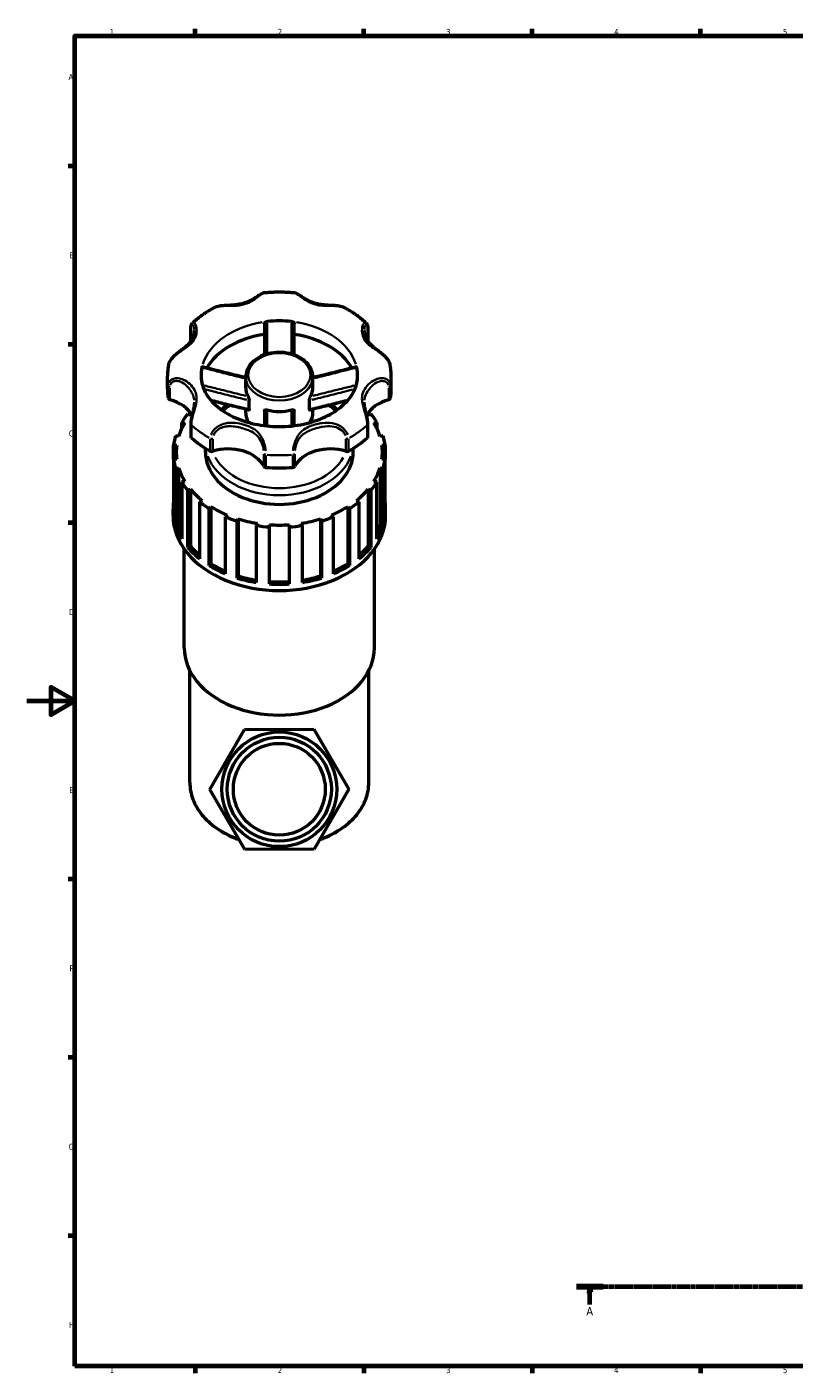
# Model space of a CAD drawing. Header units: millimetres. Extents: x 0 to 908, y 0 to 1069.
# Tile 1 of 6: x 0 to 319, y 17 to 578. Entities that reach past the tile are written whole.
import ezdxf

# ---------------------------------------------------------------- set-up
doc = ezdxf.new("R2010")
doc.units = ezdxf.units.MM
doc.linetypes.add('CHAIN', pattern=[0.7087, 0.4724, -0.0591, 0.1181, -0.0591])
for name, color, linetype, lineweight in [('Border (ISO)', 7, 'Continuous', 70), ('Section Line (ISO)', 7, 'CHAIN', 70), ('Visible (ISO)', 7, 'Continuous', 50), ('Visible Narrow (ISO)', 7, 'Continuous', 35)]:
    doc.layers.add(name, color=color, linetype=linetype, lineweight=lineweight)
doc.styles.add('Label Text (ISO)', font='tahoma.ttf')
doc.styles.add('Note Text (ISO)', font='tahoma.ttf')

# ---------------------------------------------------------------- blocks, each defined once
blk = doc.blocks.new('Borders Default Border')
at = {"layer": 'Border (ISO)'}
for p, q in [((70.08, 574), (70.08, 576.9)), ((140.17, 574), (140.17, 576.9)), ((210.25, 574), (210.25, 576.9)), ((280.33, 574), (280.33, 576.9)), ((20, 519.75), (17.1, 519.75)), ((20, 445.5), (17.1, 445.5)), ((20, 371.25), (17.1, 371.25)), ((20, 222.75), (17.1, 222.75)), ((20, 148.5), (17.1, 148.5)), ((20, 74.25), (17.1, 74.25)), ((70.08, 20), (70.08, 17.1)), ((140.17, 20), (140.17, 17.1)), ((210.25, 20), (210.25, 17.1)), ((280.33, 20), (280.33, 17.1))]:
    blk.add_line(p, q, dxfattribs=at)
at = {"layer": 'Border (ISO)', "flags": 128}
for points in [[(20, 20), (20, 574), (821, 574), (821, 20), (20, 20)], [(0, 297), (20, 297), (10, 302.77), (10, 291.23), (20, 297)]]:
    blk.add_lwpolyline(points, dxfattribs=at)
at = {"layer": 'Border (ISO)', "color": 232, "true_color": 0xca0064, "char_height": 2.5, "attachment_point": 7, "style": 'Note Text (ISO)'}
for s, insert in [('1', (34.48, 574.4)), ('2', (104.37, 574.4)), ('3', (174.43, 574.35)), ('4', (244.42, 574.4)), ('5', (314.64, 574.35)), ('A', (17.29, 555.62)), ('B', (17.59, 481.37)), ('C', (17.43, 407.08)), ('D', (17.43, 332.88)), ('E', (17.64, 258.63)), ('F', (17.7, 184.38)), ('G', (17.31, 110.08)), ('H', (17.44, 35.88)), ('1', (34.48, 17.1)), ('2', (104.37, 17.1)), ('3', (174.43, 17.05)), ('4', (244.42, 17.1)), ('5', (314.64, 17.05))]:
    blk.add_mtext(s, dxfattribs=dict(at, insert=insert))
blk = doc.blocks.new('2dTransSection0')
at = {"layer": 'Section Line (ISO)', "linetype": 'CHAIN'}
blk.add_line((228.8, 53.13), (790.59, 53.13), dxfattribs=at)
at = {"layer": 'Section Line (ISO)', "linetype": 'Continuous', "lineweight": 140}
blk.add_line((228.8, 53.13), (239.89, 53.13), dxfattribs=at)
at = {"layer": 'Section Line (ISO)', "linetype": 'Continuous'}
for p, q in [((234.34, 53.13), (233.84, 50.63)), ((233.84, 50.63), (234.84, 50.63)), ((234.34, 50.63), (234.34, 53.13)), ((234.84, 50.63), (234.34, 53.13)), ((234.34, 45.67), (234.34, 50.63))]:
    blk.add_line(p, q, dxfattribs=at)
at = {"layer": 'Section Line (ISO)', "linetype": 'Continuous', "flags": 128}
blk.add_lwpolyline([(234.84, 50.63), (234.34, 53.13), (233.84, 50.63), (234.84, 50.63)], dxfattribs=at)
at = {"layer": 'Section Line (ISO)'}
blk.add_solid([(234.84, 50.63), (234.34, 53.13), (233.84, 50.63), (234.84, 50.63)], dxfattribs=at)
at = {"layer": 'Section Line (ISO)', "insert": (232.85, 41.13), "char_height": 3.5, "attachment_point": 7, "style": 'Label Text (ISO)'}
blk.add_mtext('A', dxfattribs=at)

msp = doc.modelspace()

# ---------------------------------------------------------------- linework, layer by layer
at = {"layer": 'Visible (ISO)'}
for p, q in [((68.203, 446.872), (68.203, 452.141)), ((141.92, 452.141), (141.92, 446.872)), ((58.486, 426.99), (58.486, 432.259)), ((91.089, 427.465), (91.089, 432.002)), ((119.034, 427.465), (119.034, 432.002)), ((151.636, 426.99), (151.636, 432.259)), ((92.545, 418.473), (92.545, 422.184)), ((117.578, 418.473), (117.578, 422.184)), ((68.068, 416.016), (66.989, 416.571)), ((91.089, 416.926), (91.089, 418.489)), ((119.034, 416.926), (119.034, 418.489)), ((143.134, 416.571), (142.055, 416.016)), ((64.445, 413.04), (65.713, 412.748)), ((64.445, 410.435), (64.445, 413.04)), ((68.203, 412.377), (68.203, 407.108)), ((141.92, 407.108), (141.92, 412.377)), ((144.41, 412.748), (145.678, 413.04)), ((145.678, 413.04), (145.678, 410.435)), ((63.154, 407.18), (61.886, 407.471)), ((148.237, 407.471), (146.969, 407.18)), ((61.009, 403.557), (62.343, 403.557)), ((61.009, 397.702), (61.009, 403.557)), ((62.143, 400.63), (62.143, 397.702)), ((74.322, 400.63), (74.322, 402.248)), ((135.801, 400.63), (135.801, 402.248)), ((147.78, 403.557), (149.114, 403.557)), ((147.98, 400.63), (147.98, 397.702)), ((149.114, 403.557), (149.114, 397.702)), ((62.343, 397.702), (61.009, 397.702)), ((61.009, 397.702), (61.009, 373.99)), ((61.886, 393.788), (63.154, 394.079)), ((61.886, 370.076), (61.886, 393.788)), ((63.154, 394.079), (63.154, 370.367)), ((146.969, 394.079), (146.969, 370.367)), ((146.969, 394.079), (148.237, 393.788)), ((149.114, 397.702), (147.78, 397.702)), ((148.237, 393.788), (148.237, 370.076)), ((149.114, 373.99), (149.114, 397.702)), ((65.713, 388.511), (64.445, 388.22)), ((64.445, 388.22), (64.445, 364.508)), ((145.678, 388.22), (144.41, 388.511)), ((145.678, 364.508), (145.678, 388.22)), ((66.989, 384.689), (68.068, 385.243)), ((66.989, 360.977), (66.989, 384.689)), ((68.068, 385.243), (68.068, 361.531)), ((142.055, 385.243), (142.055, 361.531)), ((142.055, 385.243), (143.134, 384.689)), ((143.134, 384.689), (143.134, 360.977)), ((60.815, 374.283), (60.815, 376.918)), ((72.935, 380.506), (71.856, 379.952)), ((71.856, 379.952), (71.856, 356.24)), ((75.819, 377.15), (76.603, 377.913)), ((75.819, 353.438), (75.819, 377.15)), ((76.603, 377.913), (76.603, 354.2)), ((133.52, 377.913), (133.52, 354.2)), ((133.52, 377.913), (134.304, 377.15)), ((134.304, 377.15), (134.304, 353.438)), ((138.267, 379.952), (137.188, 380.506)), ((138.267, 356.24), (138.267, 379.952)), ((149.308, 374.283), (149.308, 376.918)), ((61.886, 370.076), (63.154, 370.367)), ((83.301, 374.471), (82.518, 373.708)), ((82.518, 373.708), (82.518, 349.996)), ((87.511, 371.909), (87.923, 372.806)), ((87.511, 348.197), (87.511, 371.909)), ((87.923, 372.806), (87.923, 349.094)), ((95.798, 370.997), (95.386, 370.1)), ((95.386, 370.1), (95.386, 346.388)), ((100.921, 369.48), (100.921, 370.423)), ((109.201, 370.423), (109.201, 369.48)), ((114.737, 370.1), (114.325, 370.997)), ((114.737, 346.388), (114.737, 370.1)), ((122.2, 372.806), (122.2, 349.094)), ((122.2, 372.806), (122.612, 371.909)), ((122.612, 371.909), (122.612, 348.197)), ((127.605, 373.708), (126.821, 374.471)), ((127.605, 349.996), (127.605, 373.708)), ((146.969, 370.367), (148.237, 370.076)), ((100.921, 345.768), (100.921, 369.48)), ((109.201, 369.48), (109.201, 345.768)), ((65.473, 319.119), (65.473, 360.31)), ((66.989, 360.977), (68.068, 361.531)), ((142.055, 361.531), (143.134, 360.977)), ((144.65, 319.119), (144.65, 360.31)), ((75.819, 353.438), (76.603, 354.2)), ((133.52, 354.2), (134.304, 353.438)), ((87.511, 348.197), (87.923, 349.094)), ((122.2, 349.094), (122.612, 348.197)), ((67.801, 263.041), (67.801, 309.66)), ((142.321, 263.041), (142.321, 309.66)), ((76.194, 260.132), (90.535, 285.185)), ((90.535, 285.185), (119.402, 285.293)), ((119.402, 285.293), (133.929, 260.346)), ((90.721, 235.185), (76.194, 260.132)), ((133.929, 260.346), (119.588, 235.293)), ((119.588, 235.293), (90.721, 235.185))]:
    msp.add_line(p, q, dxfattribs=at)
for radius in [23.901, 21.651, 19.121]:
    msp.add_circle((105.061, 260.239), radius, dxfattribs=at)
for centre, major_axis, start_param, end_param in [((105.061, 432.259), (-32.603, 0), 4.5547112, 4.8700668), ((105.061, 426.99), (-32.602, 0), 4.9040362, 5.8957875), ((105.061, 426.99), (32.602, 0), 0.3873978, 1.3791491), ((69.238, 446.872), (-1.035, 0), 0, 0.0705857), ((140.885, 446.872), (1.035, 0), 6.2125201, 6.2831853), ((105.061, 432.259), (-32.603, 0), 6.1255075, 6.2831853), ((105.061, 432.259), (32.602, 0), 0, 0.1576778), ((105.061, 426.99), (-46.575, 0), 0, 0.1199383), ((105.061, 427.465), (-13.973, 0), 0, 0.3695748), ((105.061, 427.465), (13.972, 0), 5.9136105, 6.2831853), ((105.061, 426.99), (46.575, 0), 6.163247, 6.2831853), ((59.849, 423.137), (-1.035, 0), 0.1199383, 1.2086624), ((53.882, 412), (15.808, 0), 0.3543387, 1.2086624), ((156.241, 412), (-15.808, 0), 5.0745229, 5.9288438), ((150.274, 423.137), (1.035, 0), 5.0745229, 6.163247), ((105.061, 400.63), (-44.246, 0), 5.7485711, 5.8753217), ((105.061, 400.63), (-42.919, 0), 5.7362037, 5.7514781), ((105.061, 416.926), (-13.972, 0), 0, 0.4091136), ((105.061, 427.465), (13.972, 0), 4.3428142, 5.0819638), ((105.061, 416.926), (13.972, 0), 5.8740717, 6.2831853), ((105.061, 400.63), (-42.919, 0), 3.6732999, 3.6885743), ((105.061, 400.63), (-44.246, 0), 3.5494562, 3.6762069), ((105.061, 400.63), (-42.919, 0), 5.8724147, 6.0656373), ((105.061, 400.63), (42.919, 0), 0.217548, 0.4107706), ((105.061, 400.63), (-44.246, 0), 6.0627304, 6.189481), ((69.238, 407.108), (-1.035, 0), 0, 0.6654598), ((105.061, 426.99), (46.575, 0), 3.8070525, 4.0469291), ((105.061, 426.99), (46.575, 0), 5.3778488, 5.6177255), ((140.885, 407.108), (1.035, 0), 5.6177255, 6.2831853), ((105.061, 400.63), (44.246, 0), 0.0937043, 0.2204549), ((105.061, 400.63), (-42.919, 0), 6.186574, 6.3797966), ((105.061, 400.63), (-30.74, 0), 0, 3.1415927), ((76.944, 401.659), (1.035, 0), 4.0469291, 5.1356532), ((83.862, 390.8), (15.808, 0), 0.3621339, 1.9940606), ((126.261, 390.8), (-15.808, 0), 4.2891247, 5.9210514), ((133.179, 401.659), (1.035, 0), 4.2891247, 5.3778488), ((105.061, 400.63), (42.919, 0), 6.186574, 6.3797966), ((105.061, 400.63), (-44.246, 0), 0.0937043, 0.2204549), ((105.061, 400.63), (-42.919, 0), 0.217548, 0.4107706), ((99.612, 395.02), (-1.035, 0), 0.3621339, 1.450858), ((105.061, 426.99), (46.575, 0), 4.5924507, 4.8323273), ((110.51, 395.02), (1.035, 0), 4.8323273, 5.9210514), ((105.061, 400.63), (42.919, 0), 5.8724147, 6.0656373), ((105.061, 400.63), (44.246, 0), 6.0627304, 6.189481), ((105.061, 400.63), (44.246, 0), 3.5494562, 3.6762069), ((105.061, 400.63), (44.246, 0), 5.7485711, 5.8753217), ((105.061, 400.63), (42.919, 0), 3.6732999, 3.8665225), ((105.061, 400.63), (42.919, 0), 5.5582555, 5.7514781), ((105.061, 376.918), (-44.246, 0), 6.189481, 6.3768896), ((105.061, 400.63), (44.246, 0), 3.8636155, 3.9903661), ((105.061, 400.63), (42.919, 0), 3.9874591, 4.1806818), ((105.061, 400.63), (42.919, 0), 5.2440962, 5.4373188), ((105.061, 400.63), (44.246, 0), 5.4344118, 5.5611625), ((105.061, 376.918), (44.246, 0), 6.189481, 6.3768896), ((105.061, 374.283), (-44.246, 0), 0, 3.1415927), ((105.061, 376.918), (-44.246, 0), 0.2204549, 0.4078636), ((105.061, 376.918), (-42.919, 0), 0.217548, 0.3290147), ((105.061, 400.63), (44.246, 0), 4.1777748, 4.3045254), ((105.061, 400.63), (42.919, 0), 4.3016184, 4.494841), ((105.061, 400.63), (44.246, 0), 4.491934, 4.6186847), ((105.061, 400.63), (42.919, 0), 4.6157777, 4.8090003), ((105.061, 400.63), (44.246, 0), 4.8060933, 4.9328439), ((105.061, 400.63), (42.919, 0), 4.9299369, 5.1231596), ((105.061, 400.63), (44.246, 0), 5.1202526, 5.2470032), ((105.061, 376.918), (42.919, 0), 5.9541706, 6.0656373), ((105.061, 376.918), (44.246, 0), 5.8753217, 6.0627304), ((105.061, 376.918), (-44.246, 0), 0.5346142, 0.7220229), ((105.061, 376.918), (42.919, 0), 3.6732999, 3.8277587), ((105.061, 376.918), (42.919, 0), 5.5970192, 5.7514781), ((105.061, 376.918), (-44.246, 0), 2.4195698, 2.6069784), ((105.061, 376.918), (-44.246, 0), 0.8487735, 1.0361821), ((105.061, 376.918), (42.919, 0), 3.9874591, 4.15936), ((105.061, 376.918), (42.919, 0), 5.265418, 5.4373188), ((105.061, 376.918), (-44.246, 0), 2.1054105, 2.2928192), ((105.061, 376.918), (-44.246, 0), 1.1629327, 1.3503414), ((105.061, 376.918), (42.919, 0), 4.3016184, 4.4849977), ((105.061, 376.918), (42.919, 0), 4.9397802, 5.1231596), ((105.061, 376.918), (-44.246, 0), 1.7912513, 1.9786599), ((105.061, 376.918), (42.919, 0), 4.6157777, 4.8090003), ((105.061, 376.918), (-44.246, 0), 1.477092, 1.6645006), ((105.061, 319.119), (-39.589, 0), 0, 3.1415927)]:
    msp.add_ellipse(centre, major_axis=major_axis, ratio=0.7071068, start_param=start_param, end_param=end_param, dxfattribs=at)
for points, knots in [([(98.678, 466.914), (98.366, 466.882), (98.106, 466.789), (97.527, 466.535), (97.211, 466.351), (96.533, 465.932), (96.172, 465.694), (95.369, 465.17), (94.923, 464.883), (93.879, 464.251), (93.271, 463.91), (91.981, 463.283), (91.297, 462.998), (89.881, 462.526), (89.15, 462.338), (87.642, 462.052), (86.866, 461.955), (85.278, 461.817), (84.465, 461.778), (82.999, 461.707), (82.349, 461.676), (81.199, 461.585), (80.697, 461.532), (79.79, 461.386), (79.381, 461.301), (78.593, 461.068), (78.213, 460.922), (77.857, 460.731)], [0.4807483, 0.4807483, 0.4807483, 0.4807483, 0.605662, 0.605662, 0.7706886, 0.7706886, 0.9425204, 0.9425204, 1.1348062, 1.1348062, 1.3743604, 1.3743604, 1.6231805, 1.6231805, 1.8720006, 1.8720006, 2.1208208, 2.1208208, 2.368393, 2.368393, 2.5619029, 2.5619029, 2.7130035, 2.7130035, 2.8409764, 2.8409764, 2.9689494, 2.9689494, 2.9689494, 2.9689494]), ([(111.445, 466.914), (110.599, 467), (109.75, 467.07), (108.048, 467.174), (107.195, 467.209), (105.488, 467.243), (104.634, 467.243), (102.928, 467.209), (102.075, 467.174), (100.373, 467.07), (99.524, 467), (98.678, 466.914)], [4.56861268, 4.56861268, 4.56861268, 4.56861268, 4.6261232, 4.6261232, 4.68363372, 4.68363372, 4.74114424, 4.74114424, 4.79865476, 4.79865476, 4.85616528, 4.85616528, 4.85616528, 4.85616528]), ([(132.266, 460.731), (131.741, 461.012), (131.164, 461.198), (129.8, 461.5), (128.998, 461.584), (127.674, 461.68), (127.153, 461.706), (126.005, 461.761), (125.379, 461.79), (124.002, 461.883), (123.257, 461.953), (121.761, 462.173), (121.014, 462.328), (119.565, 462.733), (118.864, 462.985), (117.513, 463.572), (116.862, 463.907), (115.621, 464.617), (115.03, 464.992), (114.035, 465.638), (113.62, 465.914), (112.935, 466.336), (112.659, 466.496), (112.092, 466.763), (111.803, 466.877), (111.445, 466.914)], [0.4104404, 0.4104404, 0.4104404, 0.4104404, 0.5992036, 0.5992036, 0.8400848, 0.8400848, 0.99536, 0.99536, 1.1850271, 1.1850271, 1.4198293, 1.4198293, 1.6686496, 1.6686496, 1.9174699, 1.9174699, 2.1662902, 2.1662902, 2.4151104, 2.4151104, 2.612081, 2.612081, 2.7553622, 2.7553622, 2.8986433, 2.8986433, 2.8986433, 2.8986433]), ([(77.857, 460.731), (77.198, 460.378), (76.551, 460.012), (75.279, 459.252), (74.655, 458.858), (73.434, 458.044), (72.836, 457.624), (71.667, 456.758), (71.097, 456.312), (69.986, 455.394), (69.445, 454.923), (68.92, 454.439)], [5.36070173, 5.36070173, 5.36070173, 5.36070173, 5.41429543, 5.41429543, 5.46788914, 5.46788914, 5.52148284, 5.52148284, 5.57507654, 5.57507654, 5.62867024, 5.62867024, 5.62867024, 5.62867024]), ([(141.203, 454.439), (140.678, 454.923), (140.137, 455.394), (139.026, 456.312), (138.455, 456.758), (137.287, 457.624), (136.689, 458.044), (135.467, 458.858), (134.844, 459.252), (133.572, 460.012), (132.924, 460.378), (132.266, 460.731)], [3.79610772, 3.79610772, 3.79610772, 3.79610772, 3.84970142, 3.84970142, 3.90329512, 3.90329512, 3.95688882, 3.95688882, 4.01048253, 4.01048253, 4.06407623, 4.06407623, 4.06407623, 4.06407623]), ([(68.203, 452.141), (68.203, 452.322), (68.21, 452.497), (68.237, 452.834), (68.259, 452.996), (68.318, 453.309), (68.356, 453.46), (68.456, 453.753), (68.518, 453.895), (68.681, 454.174), (68.782, 454.312), (68.92, 454.439)], [0, 0, 0, 0, 0.06609124, 0.06609124, 0.13218247, 0.13218247, 0.19827371, 0.19827371, 0.26436494, 0.26436494, 0.33045618, 0.33045618, 0.33045618, 0.33045618]), ([(98.851, 454.065), (98.851, 454.172), (98.88, 454.282), (98.993, 454.499), (99.078, 454.605), (99.288, 454.787), (99.41, 454.864), (99.608, 454.948), (99.674, 454.971), (99.807, 455.006), (99.874, 455.019), (99.942, 455.027)], [0, 0, 0, 0, 0.04519458, 0.04519458, 0.09221496, 0.09221496, 0.13704667, 0.13704667, 0.1579098, 0.1579098, 0.17847194, 0.17847194, 0.17847194, 0.17847194]), ([(110.181, 455.027), (110.309, 455.012), (110.435, 454.979), (110.683, 454.879), (110.801, 454.809), (111.012, 454.639), (111.101, 454.538), (111.199, 454.371), (111.226, 454.309), (111.262, 454.187), (111.271, 454.125), (111.271, 454.065)], [0, 0, 0, 0, 0.03889909, 0.03889909, 0.08120234, 0.08120234, 0.12704577, 0.12704577, 0.15270841, 0.15270841, 0.1781539, 0.1781539, 0.1781539, 0.1781539]), ([(141.203, 454.439), (141.34, 454.312), (141.442, 454.174), (141.605, 453.895), (141.667, 453.753), (141.767, 453.46), (141.805, 453.309), (141.864, 452.996), (141.885, 452.834), (141.913, 452.497), (141.92, 452.322), (141.92, 452.141)], [3.04890407, 3.04890407, 3.04890407, 3.04890407, 3.11499746, 3.11499746, 3.18109084, 3.18109084, 3.24718423, 3.24718423, 3.31327762, 3.31327762, 3.37937101, 3.37937101, 3.37937101, 3.37937101]), ([(69.689, 451.423), (69.689, 451.079), (69.661, 450.706), (69.529, 449.849), (69.41, 449.36), (69.084, 448.404), (68.876, 447.938), (68.375, 447.046), (68.082, 446.621), (67.407, 445.801), (67.024, 445.405), (66.163, 444.619), (65.684, 444.227), (64.749, 443.503), (64.311, 443.175), (63.49, 442.555), (63.115, 442.268), (62.415, 441.709), (62.091, 441.441), (61.202, 440.652), (60.649, 440.101), (59.752, 438.962), (59.394, 438.383), (59.025, 437.457), (58.93, 437.13), (58.873, 436.801)], [1.02803, 1.02803, 1.02803, 1.02803, 1.2108726, 1.2108726, 1.4388868, 1.4388868, 1.666901, 1.666901, 1.8949151, 1.8949151, 2.1229293, 2.1229293, 2.3509435, 2.3509435, 2.5296895, 2.5296895, 2.6717316, 2.6717316, 2.7922844, 2.7922844, 3.0093439, 3.0093439, 3.2055753, 3.2055753, 3.3081716, 3.3081716, 3.3081716, 3.3081716]), ([(98.851, 454.065), (98.851, 451.91), (98.851, 449.756), (98.851, 445.568), (98.851, 443.534), (98.851, 441.504), (98.851, 441.38), (98.851, 441.256), (98.851, 441.132)], [0.5832914, 0.5832914, 0.5832914, 0.5832914, 1.2980666, 1.2980666, 1.9737632, 1.9737632, 1.9737632, 2.0150329, 2.0150329, 2.0150329, 2.0150329]), ([(111.271, 441.132), (111.271, 441.239), (111.271, 441.347), (111.271, 441.454), (111.271, 443.397), (111.271, 445.342), (111.271, 449.546), (111.271, 451.805), (111.271, 454.065)], [1.1784357, 1.1784357, 1.1784357, 1.1784357, 1.2142034, 1.2142034, 1.2142034, 1.8606816, 1.8606816, 2.6101771, 2.6101771, 2.6101771, 2.6101771]), ([(151.25, 436.801), (151.158, 437.333), (150.967, 437.855), (150.407, 438.911), (150.021, 439.44), (149.118, 440.463), (148.596, 440.953), (147.472, 441.913), (146.869, 442.375), (145.573, 443.356), (144.898, 443.858), (143.87, 444.701), (143.478, 445.046), (142.724, 445.793), (142.372, 446.195), (141.754, 447.036), (141.489, 447.475), (141.044, 448.391), (140.865, 448.869), (140.532, 450.063), (140.433, 450.789), (140.433, 451.423)], [0.0711982, 0.0711982, 0.0711982, 0.0711982, 0.2367817, 0.2367817, 0.4231843, 0.4231843, 0.6228828, 0.6228828, 0.8459206, 0.8459206, 1.1286639, 1.1286639, 1.3305881, 1.3305881, 1.5586013, 1.5586013, 1.7866146, 1.7866146, 2.0146279, 2.0146279, 2.351331, 2.351331, 2.351331, 2.351331]), ([(119.034, 432.002), (119.034, 433.059), (118.807, 434.114), (117.929, 436.131), (117.267, 437.088), (115.558, 438.83), (114.496, 439.606), (112.084, 440.884), (110.728, 441.38), (107.872, 442.038), (106.371, 442.199), (103.376, 442.17), (101.882, 441.98), (99.046, 441.265), (97.705, 440.74), (95.316, 439.398), (94.266, 438.582), (92.589, 436.74), (91.953, 435.718), (91.249, 433.781), (91.089, 432.892), (91.089, 432.002)], [3.1415927, 3.1415927, 3.1415927, 3.1415927, 3.4403399, 3.4403399, 3.7479363, 3.7479363, 4.0695447, 4.0695447, 4.3973955, 4.3973955, 4.7261564, 4.7261564, 5.0548344, 5.0548344, 5.3835937, 5.3835937, 5.7111988, 5.7111988, 6.0315824, 6.0315824, 6.2831853, 6.2831853, 6.2831853, 6.2831853]), ([(58.873, 436.801), (58.822, 436.501), (58.776, 436.2), (58.693, 435.596), (58.657, 435.294), (58.595, 434.689), (58.569, 434.386), (58.528, 433.779), (58.512, 433.475), (58.492, 432.867), (58.486, 432.563), (58.486, 432.259)], [6.16275659, 6.16275659, 6.16275659, 6.16275659, 6.18684233, 6.18684233, 6.21092807, 6.21092807, 6.23501382, 6.23501382, 6.25909956, 6.25909956, 6.28318531, 6.28318531, 6.28318531, 6.28318531]), ([(72.459, 432.259), (72.459, 429.744), (73.181, 427.194), (76.053, 422.604), (77.897, 420.587), (82.443, 417.124), (85.044, 415.648), (90.84, 413.292), (94.023, 412.405), (100.679, 411.328), (104.151, 411.14), (111.008, 411.493), (114.392, 412.035), (120.701, 413.769), (123.625, 414.959), (128.727, 417.805), (130.903, 419.459), (134.4, 423.032), (135.686, 424.948), (137.295, 428.665), (137.664, 430.466), (137.664, 432.259)], [6.2831853, 6.2831853, 6.2831853, 6.2831853, 6.6997037, 6.6997037, 7.0314692, 7.0314692, 7.3322357, 7.3322357, 7.629027, 7.629027, 7.9266706, 7.9266706, 8.2246723, 8.2246723, 8.52179, 8.52179, 8.8192478, 8.8192478, 9.1278119, 9.1278119, 9.424778, 9.424778, 9.424778, 9.424778]), ([(72.863, 435.879), (72.884, 435.97), (72.905, 436.041), (72.947, 436.146), (72.968, 436.174), (72.989, 436.177), (72.992, 436.177), (72.994, 436.177)], [0, 0, 0, 0, 0.038898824, 0.038898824, 0.08120169, 0.08120169, 0.087404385, 0.087404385, 0.087404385, 0.087404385]), ([(91.089, 431.648), (90.226, 431.857), (89.364, 432.068), (87.208, 432.598), (85.915, 432.919), (83.328, 433.565), (82.036, 433.889), (79.452, 434.54), (78.16, 434.867), (75.577, 435.521), (74.285, 435.848), (72.994, 436.177)], [0.2885555, 0.2885555, 0.2885555, 0.2885555, 0.5625541, 0.5625541, 0.974225, 0.974225, 1.3858959, 1.3858959, 1.7975668, 1.7975668, 2.2092377, 2.2092377, 2.2092377, 2.2092377]), ([(137.128, 436.177), (135.837, 435.848), (134.546, 435.521), (131.963, 434.867), (130.671, 434.54), (128.087, 433.889), (126.794, 433.565), (124.208, 432.919), (122.914, 432.598), (120.758, 432.068), (119.896, 431.857), (119.034, 431.648)], [0.139795, 0.139795, 0.139795, 0.139795, 0.5514659, 0.5514659, 0.9631369, 0.9631369, 1.3748078, 1.3748078, 1.7864788, 1.7864788, 2.0604773, 2.0604773, 2.0604773, 2.0604773]), ([(137.128, 436.177), (137.129, 436.177), (137.129, 436.177), (137.149, 436.18), (137.171, 436.155), (137.205, 436.075), (137.216, 436.044), (137.238, 435.97), (137.249, 435.927), (137.259, 435.879)], [0.090994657, 0.090994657, 0.090994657, 0.090994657, 0.092214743, 0.092214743, 0.137046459, 0.137046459, 0.157909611, 0.157909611, 0.178471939, 0.178471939, 0.178471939, 0.178471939]), ([(151.636, 432.259), (151.636, 432.563), (151.631, 432.867), (151.61, 433.475), (151.595, 433.779), (151.554, 434.386), (151.528, 434.689), (151.466, 435.294), (151.43, 435.596), (151.347, 436.2), (151.301, 436.501), (151.25, 436.801)], [3.14159265, 3.14159265, 3.14159265, 3.14159265, 3.1656784, 3.1656784, 3.18976414, 3.18976414, 3.21384989, 3.21384989, 3.23793563, 3.23793563, 3.26202137, 3.26202137, 3.26202137, 3.26202137]), ([(69.689, 421.442), (69.689, 420.982), (69.652, 420.488), (69.502, 419.409), (69.388, 418.824), (69.113, 417.588), (68.954, 416.938), (68.659, 415.674), (68.523, 415.064), (68.313, 413.878), (68.238, 413.303), (68.206, 412.638), (68.203, 412.506), (68.203, 412.377)], [2.351331, 2.351331, 2.351331, 2.351331, 2.556939, 2.556939, 2.762547, 2.762547, 2.9638317, 2.9638317, 3.1471749, 3.1471749, 3.3323036, 3.3323036, 3.379371, 3.379371, 3.379371, 3.379371]), ([(92.39, 418.178), (91.088, 418.487), (89.79, 418.802), (87.198, 419.438), (85.904, 419.759), (83.318, 420.403), (82.027, 420.727), (79.444, 421.377), (78.154, 421.703), (76.812, 422.043), (76.76, 422.056), (76.708, 422.069)], [0.1004788, 0.1004788, 0.1004788, 0.1004788, 0.5114435, 0.5114435, 0.9224082, 0.9224082, 1.3333729, 1.3333729, 1.7443376, 1.7443376, 1.7608963, 1.7608963, 1.7608963, 1.7608963]), ([(92.032, 423.896), (92.084, 423.801), (92.137, 423.688), (92.25, 423.421), (92.309, 423.263), (92.416, 422.933), (92.463, 422.759), (92.512, 422.519), (92.524, 422.444), (92.54, 422.306), (92.545, 422.242), (92.545, 422.184)], [0, 0, 0, 0, 0.04286007, 0.04286007, 0.09299754, 0.09299754, 0.14676667, 0.14676667, 0.17209893, 0.17209893, 0.19662858, 0.19662858, 0.19662858, 0.19662858]), ([(117.578, 422.184), (117.578, 422.282), (117.59, 422.396), (117.638, 422.664), (117.677, 422.821), (117.774, 423.148), (117.835, 423.32), (117.93, 423.559), (117.963, 423.635), (118.028, 423.775), (118.059, 423.839), (118.09, 423.896)], [0, 0, 0, 0, 0.04141148, 0.04141148, 0.09042054, 0.09042054, 0.144055, 0.144055, 0.17071806, 0.17071806, 0.19652292, 0.19652292, 0.19652292, 0.19652292]), ([(133.415, 422.069), (133.363, 422.056), (133.311, 422.043), (131.969, 421.703), (130.678, 421.377), (128.096, 420.727), (126.804, 420.403), (124.219, 419.759), (122.925, 419.438), (120.333, 418.802), (119.035, 418.487), (117.733, 418.178)], [0.5883667, 0.5883667, 0.5883667, 0.5883667, 0.6049254, 0.6049254, 1.0158901, 1.0158901, 1.4268548, 1.4268548, 1.8378195, 1.8378195, 2.2487842, 2.2487842, 2.2487842, 2.2487842]), ([(141.92, 412.377), (141.92, 412.93), (141.857, 413.542), (141.657, 414.777), (141.526, 415.396), (141.247, 416.612), (141.101, 417.209), (140.829, 418.386), (140.706, 418.961), (140.521, 420.058), (140.462, 420.576), (140.436, 421.187), (140.433, 421.316), (140.433, 421.442)], [0, 0, 0, 0, 0.2020723, 0.2020723, 0.388478, 0.388478, 0.5712724, 0.5712724, 0.7660111, 0.7660111, 0.9716171, 0.9716171, 1.0280299, 1.0280299, 1.0280299, 1.0280299]), ([(92.545, 418.473), (92.545, 418.383), (92.534, 418.309), (92.493, 418.209), (92.464, 418.181), (92.416, 418.174), (92.403, 418.174), (92.39, 418.178)], [0, 0, 0, 0, 0.038229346, 0.038229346, 0.073705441, 0.073705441, 0.08581905, 0.08581905, 0.08581905, 0.08581905]), ([(98.851, 417.725), (98.851, 417.822), (98.876, 417.911), (98.973, 418.076), (99.053, 418.149), (99.262, 418.26), (99.395, 418.295), (99.618, 418.308), (99.696, 418.306), (99.854, 418.289), (99.934, 418.274), (100.014, 418.252)], [0, 0, 0, 0, 0.04141228, 0.04141228, 0.09042225, 0.09042225, 0.14405655, 0.14405655, 0.17071913, 0.17071913, 0.19652291, 0.19652291, 0.19652291, 0.19652291]), ([(98.851, 417.725), (98.851, 417.31), (98.851, 416.9), (98.851, 415.92), (98.851, 415.354), (98.851, 414.789), (98.851, 413.856), (98.851, 412.929), (98.851, 411.887), (98.851, 411.768), (98.851, 411.649)], [0.543686, 0.543686, 0.543686, 0.543686, 0.823198, 0.823198, 1.2142034, 1.2142034, 1.2142034, 1.8606816, 1.8606816, 1.9439099, 1.9439099, 1.9439099, 1.9439099]), ([(110.109, 418.252), (110.242, 418.288), (110.373, 418.306), (110.64, 418.307), (110.772, 418.284), (111.005, 418.194), (111.105, 418.123), (111.204, 417.988), (111.229, 417.94), (111.263, 417.837), (111.271, 417.783), (111.271, 417.725)], [0, 0, 0, 0, 0.04286082, 0.04286082, 0.09299906, 0.09299906, 0.14676789, 0.14676789, 0.17209981, 0.17209981, 0.19662857, 0.19662857, 0.19662857, 0.19662857]), ([(111.271, 411.649), (111.271, 411.718), (111.271, 411.788), (111.271, 412.822), (111.271, 413.79), (111.271, 414.765), (111.271, 415.341), (111.271, 415.92), (111.271, 416.907), (111.271, 417.314), (111.271, 417.725)], [1.2495587, 1.2495587, 1.2495587, 1.2495587, 1.2980666, 1.2980666, 1.9737632, 1.9737632, 1.9737632, 2.3728714, 2.3728714, 2.6497828, 2.6497828, 2.6497828, 2.6497828]), ([(117.733, 418.178), (117.719, 418.174), (117.706, 418.174), (117.657, 418.182), (117.629, 418.21), (117.588, 418.311), (117.578, 418.384), (117.578, 418.473)], [0.067832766, 0.067832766, 0.067832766, 0.067832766, 0.08046726, 0.08046726, 0.116156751, 0.116156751, 0.153757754, 0.153757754, 0.153757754, 0.153757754]), ([(67.801, 263.041), (67.801, 260.693), (68.237, 258.345), (69.936, 253.83), (71.2, 251.662), (74.451, 247.649), (76.439, 245.804), (80.997, 242.549), (83.568, 241.138), (87.012, 239.71), (87.692, 239.448), (88.382, 239.202)], [0, 0, 0, 0, 0.2601416, 0.2601416, 0.5202832, 0.5202832, 0.7804248, 0.7804248, 1.0405664, 1.0405664, 1.103097, 1.103097, 1.103097, 1.103097]), ([(121.848, 239.24), (122.501, 239.475), (123.145, 239.724), (126.555, 241.138), (129.126, 242.549), (133.684, 245.804), (135.672, 247.649), (138.923, 251.662), (140.186, 253.83), (141.886, 258.345), (142.321, 260.693), (142.321, 263.041)], [2.0417193, 2.0417193, 2.0417193, 2.0417193, 2.1010262, 2.1010262, 2.3611678, 2.3611678, 2.6213094, 2.6213094, 2.881451, 2.881451, 3.1415927, 3.1415927, 3.1415927, 3.1415927])]:
    msp.add_open_spline(points, degree=3, knots=knots, dxfattribs=at)
for points in [[(83.464, 420.368), (82.559, 419.72), (81.708, 419.03), (80.916, 418.301)], [(129.206, 418.301), (128.415, 419.03), (127.564, 419.72), (126.659, 420.368)]]:
    msp.add_open_spline(points, degree=3, dxfattribs=at)
at = {"layer": 'Visible Narrow (ISO)'}
for p, q in [((68.294, 447.196), (68.294, 451.596)), ((141.828, 451.596), (141.828, 447.196)), ((58.821, 428.055), (58.821, 423.313)), ((59.482, 422.716), (59.482, 427.458)), ((150.641, 427.458), (150.641, 422.716)), ((151.302, 423.313), (151.302, 428.055)), ((68.424, 406.92), (68.424, 411.662)), ((141.699, 411.662), (141.699, 406.92)), ((76.305, 406.089), (76.305, 401.347)), ((77.369, 401.255), (77.369, 405.998)), ((132.754, 405.998), (132.754, 401.255)), ((133.818, 401.347), (133.818, 406.089)), ((98.645, 399.766), (98.645, 395.024)), ((99.489, 394.556), (99.489, 399.299)), ((110.634, 399.299), (110.634, 394.556)), ((111.478, 395.024), (111.478, 399.766))]:
    msp.add_line(p, q, dxfattribs=at)
for centre, major_axis, start_param, end_param in [((105.061, 432.259), (-32.602, 0), 4.9328388, 6.0627355), ((105.061, 432.259), (32.602, 0), 0.2204498, 1.3503465), ((69.238, 452.141), (-1.035, 0), 0.0211632, 0.402101), ((140.885, 452.141), (1.035, 0), 5.8810843, 6.2620221), ((105.061, 432.259), (-46.575, 0), 0.0059969, 0.1139414), ((105.061, 432.259), (46.575, 0), 6.1692439, 6.2771884), ((59.849, 428.406), (-1.035, 0), 0.1743745, 1.1542262), ((105.061, 432.002), (-13.972, 0), 0.1570796, 2.984513), ((150.274, 428.406), (1.035, 0), 5.1289591, 6.1088108), ((105.061, 405.899), (28.67, 0), 2.3739877, 2.5117654), ((105.061, 405.899), (28.67, 0), 0.6298272, 0.7676049), ((69.238, 412.377), (-1.035, 0), 0.033273, 0.6321868), ((105.061, 432.259), (46.575, 0), 3.8190463, 4.0349353), ((105.061, 432.259), (46.575, 0), 5.3898427, 5.6057316), ((140.885, 412.377), (1.035, 0), 5.6509985, 6.2499123), ((76.944, 406.928), (-1.035, 0), 0.9597727, 1.9396244), ((133.179, 406.928), (1.035, 0), 4.3435609, 5.3234126), ((105.061, 404.435), (-30.74, 0), 0.2522118, 2.8893809), ((105.061, 405.899), (28.67, 0), 3.5201227, 5.9046552), ((99.612, 400.289), (-1.035, 0), 0.4165701, 1.3964218), ((105.061, 432.259), (46.575, 0), 4.6044445, 4.8203335), ((110.51, 400.289), (1.035, 0), 4.8867635, 5.8666152), ((105.061, 263.041), (-37.26, 0), 0.0550243, 1.0454616), ((105.061, 263.041), (37.26, 0), 5.2406546, 6.2283153)]:
    msp.add_ellipse(centre, major_axis=major_axis, ratio=0.7071068, start_param=start_param, end_param=end_param, dxfattribs=at)
msp.add_ellipse((105.061, 432.734), major_axis=(-12.937, 0), ratio=0.7071068, dxfattribs=at)
for points, knots in [([(78.851, 461.121), (78.972, 461.156), (79.097, 461.188), (80.353, 461.471), (81.666, 461.506), (84.409, 461.525), (85.845, 461.507), (87.971, 461.689), (88.708, 461.793), (90.392, 462.162), (91.321, 462.472), (93.143, 463.297), (94.028, 463.825), (95.3, 464.691), (95.734, 465.01), (96.699, 465.735), (97.208, 466.131), (97.84, 466.555), (98.018, 466.664), (98.181, 466.747)], [-2.8445393, -2.8445393, -2.8445393, -2.8445393, -2.8024215, -2.8024215, -2.4297416, -2.4297416, -2.0182289, -2.0182289, -1.7917844, -1.7917844, -1.4848475, -1.4848475, -1.1538251, -1.1538251, -0.9685927, -0.9685927, -0.7152232, -0.7152232, -0.6051583, -0.6051583, -0.6051583, -0.6051583]), ([(111.941, 466.747), (112.453, 466.49), (113.109, 465.973), (114.751, 464.736), (115.774, 463.997), (117.507, 463.049), (118.152, 462.749), (119.733, 462.161), (120.691, 461.919), (122.76, 461.604), (123.877, 461.546), (125.659, 461.517), (126.306, 461.519), (127.84, 461.512), (128.73, 461.499), (130.174, 461.362), (130.75, 461.269), (131.273, 461.122)], [-2.7742332, -2.7742332, -2.7742332, -2.7742332, -2.4296388, -2.4296388, -2.0181579, -2.0181579, -1.7917297, -1.7917297, -1.4848349, -1.4848349, -1.1538182, -1.1538182, -0.9685931, -0.9685931, -0.7152234, -0.7152234, -0.5348505, -0.5348505, -0.5348505, -0.5348505]), ([(59.311, 438.089), (59.637, 438.734), (60.115, 439.37), (61.008, 440.302), (61.363, 440.628), (62.567, 441.645), (63.466, 442.269), (65.475, 443.625), (66.536, 444.316), (68.287, 445.753), (68.991, 446.505), (70.036, 448.194), (70.379, 449.131), (70.688, 450.95), (70.69, 451.825), (70.458, 453.147), (70.288, 453.643), (69.863, 454.336), (69.616, 454.55), (69.369, 454.589), (69.366, 454.59), (69.363, 454.59)], [-3.1592858, -3.1592858, -3.1592858, -3.1592858, -2.9352194, -2.9352194, -2.8064635, -2.8064635, -2.5138102, -2.5138102, -2.1095725, -2.1095725, -1.7137508, -1.7137508, -1.3204682, -1.3204682, -0.9691408, -0.9691408, -0.7155725, -0.7155725, -0.4821308, -0.4821308, -0.479342, -0.479342, -0.479342, -0.479342]), ([(99.979, 442.169), (99.97, 444.125), (99.963, 446.084), (99.951, 450.145), (99.947, 452.247), (99.943, 454.349)], [-1.9495103, -1.9495103, -1.9495103, -1.9495103, -1.2980666, -1.2980666, -0.6006306, -0.6006306, -0.6006306, -0.6006306]), ([(110.18, 454.349), (110.176, 452.142), (110.171, 449.936), (110.159, 445.875), (110.153, 444.02), (110.144, 442.169)], [-2.592838, -2.592838, -2.592838, -2.592838, -1.8606816, -1.8606816, -1.2439583, -1.2439583, -1.2439583, -1.2439583]), ([(140.759, 454.59), (140.661, 454.576), (140.562, 454.535), (140.165, 454.259), (139.897, 453.806), (139.478, 452.448), (139.406, 451.45), (139.645, 449.493), (139.944, 448.532), (140.903, 446.802), (141.559, 446.033), (143.109, 444.677), (143.973, 444.075), (145.634, 442.958), (146.383, 442.465), (147.83, 441.413), (148.526, 440.861), (149.713, 439.707), (150.214, 439.113), (150.667, 438.364), (150.743, 438.227), (150.812, 438.089)], [-2.9000188, -2.9000188, -2.9000188, -2.9000188, -2.8062176, -2.8062176, -2.5134588, -2.5134588, -2.1092558, -2.1092558, -1.7135808, -1.7135808, -1.3204321, -1.3204321, -0.969142, -0.969142, -0.7155733, -0.7155733, -0.4821317, -0.4821317, -0.2678509, -0.2678509, -0.2200835, -0.2200835, -0.2200835, -0.2200835]), ([(68.304, 452.188), (68.311, 452.299), (68.32, 452.405), (68.373, 452.82), (68.446, 453.073), (68.661, 453.478), (68.817, 453.576), (69.141, 453.51), (69.305, 453.323), (69.564, 452.711), (69.652, 452.272), (69.681, 451.762), (69.681, 451.747), (69.682, 451.732)], [0.0514015, 0.0514015, 0.0514015, 0.0514015, 0.10301941, 0.10301941, 0.26785046, 0.26785046, 0.48213083, 0.48213083, 0.71557254, 0.71557254, 0.96914083, 0.96914083, 0.97662845, 0.97662845, 0.97662845, 0.97662845]), ([(140.441, 451.734), (140.451, 451.951), (140.473, 452.157), (140.591, 452.856), (140.756, 453.254), (141.045, 453.518), (141.139, 453.557), (141.429, 453.532), (141.617, 453.296), (141.772, 452.671), (141.804, 452.445), (141.819, 452.188)], [2.40273301, 2.40273301, 2.40273301, 2.40273301, 2.51345884, 2.51345884, 2.8062176, 2.8062176, 2.93491792, 2.93491792, 3.2086862, 3.2086862, 3.32796901, 3.32796901, 3.32796901, 3.32796901]), ([(73.774, 435.647), (75.548, 435.194), (77.322, 434.741), (81.538, 433.669), (83.981, 433.049), (86.426, 432.433), (87.67, 432.12), (88.916, 431.807), (90.167, 431.496), (90.171, 431.495), (90.176, 431.494)], [-2.1364561, -2.1364561, -2.1364561, -2.1364561, -1.570811, -1.570811, -0.7925893, -0.7925893, -0.7925893, -0.3962947, -0.3962947, -0.3947842, -0.3947842, -0.3947842, -0.3947842]), ([(119.947, 431.494), (119.956, 431.496), (119.965, 431.498), (121.225, 431.812), (122.474, 432.125), (123.723, 432.44), (126.164, 433.054), (128.602, 433.673), (132.81, 434.744), (134.579, 435.195), (136.349, 435.647)], [-1.9542486, -1.9542486, -1.9542486, -1.9542486, -1.9513469, -1.9513469, -1.5536609, -1.5536609, -1.5536609, -0.7768304, -0.7768304, -0.2125766, -0.2125766, -0.2125766, -0.2125766]), ([(68.563, 413.497), (68.564, 413.503), (68.565, 413.509), (68.713, 414.442), (68.972, 415.47), (69.387, 416.953), (69.525, 417.423), (69.957, 418.92), (70.226, 419.886), (70.645, 421.953), (70.717, 422.975), (70.478, 424.855), (70.178, 425.725), (69.22, 427.439), (68.564, 428.284), (67.013, 429.738), (66.149, 430.361), (64.489, 431.129), (63.74, 431.356), (62.293, 431.501), (61.597, 431.438), (60.409, 431.027), (59.909, 430.702), (59.368, 430.081), (59.225, 429.864), (59.112, 429.63)], [-3.2104025, -3.2104025, -3.2104025, -3.2104025, -3.2086862, -3.2086862, -2.9349179, -2.9349179, -2.8062176, -2.8062176, -2.5134588, -2.5134588, -2.1092558, -2.1092558, -1.7135808, -1.7135808, -1.3204321, -1.3204321, -0.969142, -0.969142, -0.7155733, -0.7155733, -0.4821317, -0.4821317, -0.2678509, -0.2678509, -0.1689686, -0.1689686, -0.1689686, -0.1689686]), ([(59.596, 428.515), (59.693, 428.834), (59.851, 429.125), (60.359, 429.724), (60.763, 429.986), (61.725, 430.296), (62.29, 430.322), (63.471, 430.133), (64.086, 429.899), (65.463, 429.14), (66.19, 428.541), (67.528, 427.151), (68.116, 426.349), (69.028, 424.734), (69.349, 423.922), (69.582, 422.805), (69.624, 422.533), (69.651, 422.253)], [0.1175666, 0.1175666, 0.1175666, 0.1175666, 0.2678509, 0.2678509, 0.4821317, 0.4821317, 0.7155733, 0.7155733, 0.969142, 0.969142, 1.3204321, 1.3204321, 1.7135808, 1.7135808, 2.1092558, 2.1092558, 2.2337645, 2.2337645, 2.2337645, 2.2337645]), ([(91.078, 424.121), (90.768, 424.195), (90.458, 424.269), (88.898, 424.642), (87.649, 424.946), (86.399, 425.253), (83.959, 425.852), (81.521, 426.46), (77.366, 427.502), (75.649, 427.935), (73.933, 428.369)], [-2.0498439, -2.0498439, -2.0498439, -2.0498439, -1.9513469, -1.9513469, -1.5536609, -1.5536609, -1.5536609, -0.7768304, -0.7768304, -0.2295005, -0.2295005, -0.2295005, -0.2295005]), ([(74.535, 426.667), (75.935, 426.312), (77.335, 425.957), (81.175, 424.988), (83.615, 424.374), (86.058, 423.767), (87.309, 423.457), (88.56, 423.148), (90.406, 422.698), (90.999, 422.555), (91.593, 422.412)], [0.3305952, 0.3305952, 0.3305952, 0.3305952, 0.7768304, 0.7768304, 1.5536609, 1.5536609, 1.5536609, 1.9513469, 1.9513469, 2.1394168, 2.1394168, 2.1394168, 2.1394168]), ([(118.53, 422.412), (119.119, 422.553), (119.708, 422.696), (121.545, 423.144), (122.792, 423.451), (124.039, 423.761), (126.486, 424.369), (128.93, 424.983), (132.779, 425.955), (134.183, 426.311), (135.588, 426.667)], [0.2096161, 0.2096161, 0.2096161, 0.2096161, 0.3962947, 0.3962947, 0.7925893, 0.7925893, 0.7925893, 1.570811, 1.570811, 2.0184376, 2.0184376, 2.0184376, 2.0184376]), ([(136.19, 428.369), (134.469, 427.934), (132.748, 427.5), (128.584, 426.455), (126.142, 425.846), (123.697, 425.246), (122.452, 424.941), (121.207, 424.638), (119.656, 424.266), (119.35, 424.194), (119.045, 424.121)], [-2.1195322, -2.1195322, -2.1195322, -2.1195322, -1.570811, -1.570811, -0.7925893, -0.7925893, -0.7925893, -0.3962947, -0.3962947, -0.2991889, -0.2991889, -0.2991889, -0.2991889]), ([(151.011, 429.63), (151.009, 429.635), (151.007, 429.639), (150.691, 430.287), (150.131, 430.802), (149.112, 431.253), (148.757, 431.353), (147.552, 431.532), (146.653, 431.42), (144.644, 430.773), (143.583, 430.107), (141.834, 428.593), (141.131, 427.75), (140.086, 426.045), (139.743, 425.185), (139.435, 423.465), (139.433, 422.61), (139.665, 420.94), (139.835, 420.177), (140.259, 418.577), (140.506, 417.749), (140.975, 416.11), (141.194, 415.305), (141.44, 414.18), (141.507, 413.832), (141.56, 413.497)], [-3.2104024, -3.2104024, -3.2104024, -3.2104024, -3.2086569, -3.2086569, -2.9348327, -2.9348327, -2.8061481, -2.8061481, -2.5133595, -2.5133595, -2.1091664, -2.1091664, -1.7135328, -1.7135328, -1.3204219, -1.3204219, -0.9691424, -0.9691424, -0.7155735, -0.7155735, -0.4821319, -0.4821319, -0.2678511, -0.2678511, -0.1689685, -0.1689685, -0.1689685, -0.1689685]), ([(140.472, 422.254), (140.51, 422.646), (140.576, 423.023), (140.883, 424.229), (141.237, 425.035), (142.214, 426.644), (142.837, 427.445), (144.335, 428.895), (145.221, 429.54), (146.874, 430.202), (147.607, 430.338), (148.585, 430.231), (148.872, 430.158), (149.697, 429.807), (150.148, 429.383), (150.45, 428.737), (150.492, 428.628), (150.526, 428.515)], [1.145597, 1.145597, 1.145597, 1.145597, 1.3204219, 1.3204219, 1.7135328, 1.7135328, 2.1091664, 2.1091664, 2.5133595, 2.5133595, 2.8061481, 2.8061481, 2.9348327, 2.9348327, 3.2086569, 3.2086569, 3.2618039, 3.2618039, 3.2618039, 3.2618039]), ([(91.731, 418.667), (91.205, 418.793), (90.679, 418.92), (89.012, 419.326), (87.872, 419.606), (86.733, 419.888), (84.599, 420.417), (82.468, 420.951), (79.274, 421.756), (78.211, 422.024), (77.148, 422.293)], [0.1952389, 0.1952389, 0.1952389, 0.1952389, 0.3620003, 0.3620003, 0.7240006, 0.7240006, 0.7240006, 1.4023512, 1.4023512, 1.7411207, 1.7411207, 1.7411207, 1.7411207]), ([(132.975, 422.293), (131.858, 422.011), (130.742, 421.729), (127.542, 420.923), (125.457, 420.4), (123.371, 419.884), (122.235, 419.602), (121.098, 419.323), (119.438, 418.919), (118.915, 418.793), (118.392, 418.667)], [0.6081424, 0.6081424, 0.6081424, 0.6081424, 0.9638898, 0.9638898, 1.6272442, 1.6272442, 1.6272442, 1.9882542, 1.9882542, 2.1540241, 2.1540241, 2.1540241, 2.1540241]), ([(99.952, 411.853), (99.954, 412.215), (99.956, 412.576), (99.964, 413.861), (99.971, 414.787), (99.98, 415.718), (99.986, 416.282), (99.992, 416.847), (100.003, 417.58), (100.006, 417.744), (100.008, 417.909)], [-2.1143007, -2.1143007, -2.1143007, -2.1143007, -1.8606816, -1.8606816, -1.2142034, -1.2142034, -1.2142034, -0.823198, -0.823198, -0.7106018, -0.7106018, -0.7106018, -0.7106018]), ([(110.114, 417.909), (110.117, 417.748), (110.12, 417.588), (110.13, 416.846), (110.137, 416.269), (110.143, 415.694), (110.153, 414.721), (110.16, 413.754), (110.167, 412.477), (110.169, 412.165), (110.171, 411.853)], [-2.482867, -2.482867, -2.482867, -2.482867, -2.3728714, -2.3728714, -1.9737632, -1.9737632, -1.9737632, -1.2980666, -1.2980666, -1.0791678, -1.0791678, -1.0791678, -1.0791678]), ([(99.394, 401.147), (99.365, 401.412), (99.328, 401.686), (99.098, 403.158), (98.772, 404.441), (97.776, 406.855), (97.075, 407.936), (95.372, 409.729), (94.348, 410.415), (92.616, 411.269), (91.971, 411.53), (90.39, 412.075), (89.432, 412.334), (87.363, 412.738), (86.246, 412.871), (84.464, 412.865), (83.817, 412.82), (82.282, 412.574), (81.393, 412.32), (79.772, 411.566), (79.035, 411.084), (77.825, 409.97), (77.337, 409.356), (76.819, 408.424), (76.684, 408.126), (76.578, 407.83)], [-3.210428, -3.210428, -3.210428, -3.210428, -3.1330901, -3.1330901, -2.8023302, -2.8023302, -2.4296388, -2.4296388, -2.0181579, -2.0181579, -1.7917297, -1.7917297, -1.4848349, -1.4848349, -1.1538182, -1.1538182, -0.9685931, -0.9685931, -0.7152234, -0.7152234, -0.4817424, -0.4817424, -0.2676346, -0.2676346, -0.1689699, -0.1689699, -0.1689699, -0.1689699]), ([(77.6, 407.508), (77.689, 407.755), (77.803, 408.004), (78.242, 408.774), (78.656, 409.276), (79.692, 410.172), (80.327, 410.55), (81.737, 411.12), (82.519, 411.296), (83.882, 411.438), (84.463, 411.448), (86.073, 411.378), (87.098, 411.219), (89.02, 410.804), (89.921, 410.555), (91.421, 410.057), (92.037, 409.824), (93.697, 409.082), (94.684, 408.504), (96.325, 407.014), (97, 406.122), (97.957, 404.122), (98.27, 403.056), (98.491, 401.823), (98.526, 401.593), (98.554, 401.37)], [0.1689699, 0.1689699, 0.1689699, 0.1689699, 0.2676346, 0.2676346, 0.4817424, 0.4817424, 0.7152234, 0.7152234, 0.9685931, 0.9685931, 1.1538182, 1.1538182, 1.4848349, 1.4848349, 1.7917297, 1.7917297, 2.0181579, 2.0181579, 2.4296388, 2.4296388, 2.8023302, 2.8023302, 3.1330901, 3.1330901, 3.210428, 3.210428, 3.210428, 3.210428]), ([(133.544, 407.83), (133.463, 408.06), (133.363, 408.291), (132.74, 409.511), (131.905, 410.454), (129.777, 411.954), (128.464, 412.446), (125.721, 412.94), (124.284, 412.906), (122.156, 412.63), (121.419, 412.487), (119.733, 412.075), (118.804, 411.781), (116.981, 411.045), (116.095, 410.592), (114.823, 409.692), (114.389, 409.329), (113.423, 408.351), (112.914, 407.688), (112.069, 406.211), (111.722, 405.412), (111.198, 403.789), (111.008, 402.977), (110.815, 401.838), (110.766, 401.486), (110.729, 401.147)], [-3.2104281, -3.2104281, -3.2104281, -3.2104281, -3.1338428, -3.1338428, -2.8030797, -2.8030797, -2.4304833, -2.4304833, -2.0187414, -2.0187414, -1.7921786, -1.7921786, -1.4849389, -1.4849389, -1.1538749, -1.1538749, -0.9685899, -0.9685899, -0.7152214, -0.7152214, -0.4817401, -0.4817401, -0.2676334, -0.2676334, -0.1689699, -0.1689699, -0.1689699, -0.1689699]), ([(111.569, 401.37), (111.605, 401.655), (111.652, 401.95), (111.837, 402.904), (112.019, 403.58), (112.523, 404.926), (112.855, 405.588), (113.669, 406.81), (114.159, 407.358), (115.09, 408.172), (115.508, 408.475), (116.732, 409.234), (117.584, 409.626), (119.322, 410.282), (120.202, 410.555), (121.781, 410.958), (122.466, 411.106), (124.423, 411.423), (125.722, 411.514), (128.156, 411.215), (129.301, 410.855), (131.133, 409.671), (131.842, 408.904), (132.37, 407.893), (132.454, 407.7), (132.523, 407.508)], [0.1689699, 0.1689699, 0.1689699, 0.1689699, 0.2676334, 0.2676334, 0.4817401, 0.4817401, 0.7152214, 0.7152214, 0.9685899, 0.9685899, 1.1538749, 1.1538749, 1.4849389, 1.4849389, 1.7921786, 1.7921786, 2.0187414, 2.0187414, 2.4304833, 2.4304833, 2.8030797, 2.8030797, 3.1338428, 3.1338428, 3.2104281, 3.2104281, 3.2104281, 3.2104281])]:
    msp.add_open_spline(points, degree=3, knots=knots, dxfattribs=at)

# ---------------------------------------------------------------- block references
msp.add_blockref('Borders Default Border', (0, 0))
at = {"layer": 'Section Line (ISO)'}
msp.add_blockref('2dTransSection0', (0, 0), dxfattribs=at)

doc.saveas('drawing.dxf')
